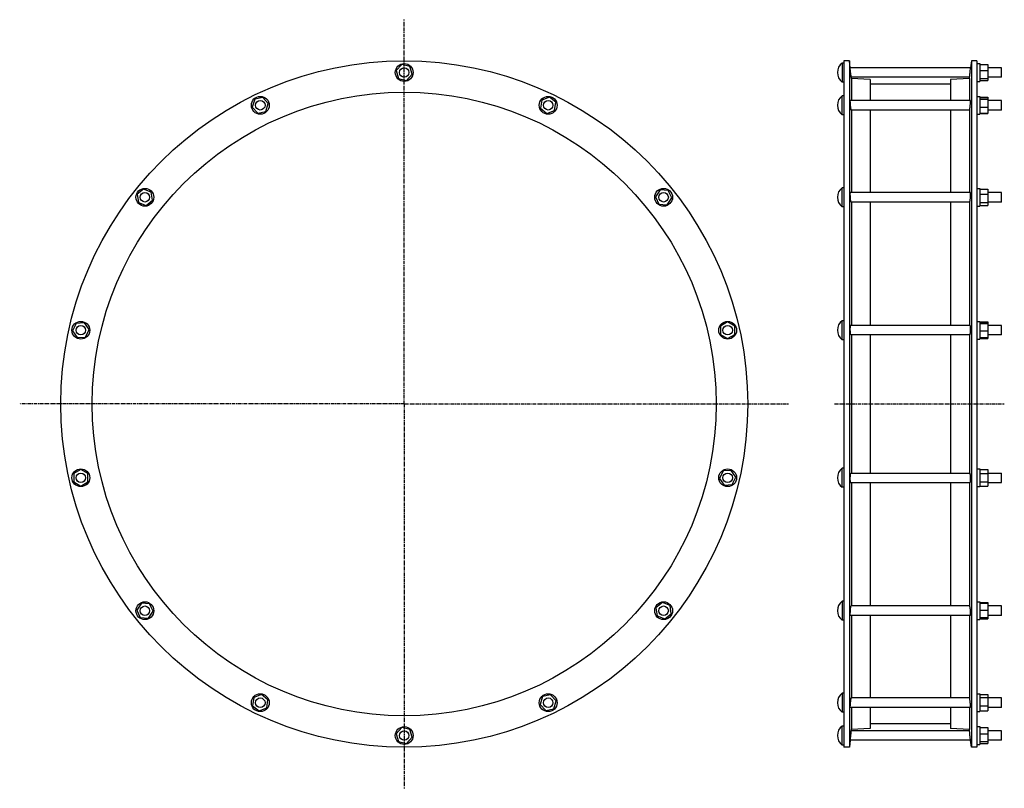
# Model space of a CAD drawing. Header units: millimetres. Extents: x -1365 to 292, y -529 to 765.
import ezdxf

# ---------------------------------------------------------------- set-up
doc = ezdxf.new("R2010")
doc.units = ezdxf.units.MM
doc.header["$LTSCALE"] = 16.335
doc.linetypes.add('CENTER', pattern=[0.6, 0.375, -0.075, 0.075, -0.075])
doc.layers.get('0').update_dxf_attribs({"linetype": 'CONTINUOUS'})
doc.layers.add('DEFAULT_1', color=7, linetype='CENTER')

msp = doc.modelspace()

# ---------------------------------------------------------------- linework, layer by layer
at = {"color": 7, "linetype": 'Continuous'}
for p, q in [((22, 696.3), (22, -459.7)), ((31.5, 696.3), (22, 696.3)), ((31.5, 696.3), (31.5, -459.7)), ((32.8, 684.5), (31.5, 696.3)), ((236.5, 696.3), (235.2, 684.5)), ((236.5, 696.3), (236.5, -459.7)), ((246, 696.3), (236.5, 696.3)), ((246, 696.3), (246, -459.7)), ((-722, 689.8), (-731.3, 679.6)), ((-731.3, 679.6), (-727.3, 666.4)), ((-708.4, 686.7), (-722, 689.8)), ((-704.4, 673.5), (-708.4, 686.7)), ((19, 692.5), (19, 660.5)), ((22, 692.5), (19, 692.5)), ((33.4, 678.3), (32.8, 684.5)), ((235.2, 684.5), (32.8, 684.5)), ((33.4, 678.3), (33.2, 680.5)), ((233.7, 670.9), (235.2, 684.5)), ((246, 691.5), (251, 691.5)), ((251, 691.5), (251, 661.5)), ((251, 689.8), (264, 689.8)), ((251, 679.6), (264, 679.6)), ((264, 689.8), (264, 663.3)), ((287, 684.5), (264, 684.5)), ((287, 668.5), (287, 684.5)), ((-727.3, 666.4), (-713.8, 663.3)), ((-713.8, 663.3), (-704.4, 673.5)), ((34.8, 666.5), (33.4, 678.3)), ((233.4, 668.5), (34.5, 668.5)), ((34.8, 666.5), (34.8, 629.3)), ((66.5, 664.9), (34.8, 666.5)), ((66.5, 664.9), (66.5, 629.3)), ((233.2, 666.5), (201.5, 664.9)), ((201.5, 664.9), (201.5, 629.3)), ((233.2, 666.5), (234.5, 678.3)), ((233.2, 666.5), (233.2, 629.3)), ((251, 666.4), (264, 666.4)), ((251, 663.3), (264, 663.3)), ((287, 668.5), (264, 668.5)), ((22, 660.5), (19, 660.5)), ((201.5, 656.9), (66.5, 656.9)), ((246, 661.5), (251, 661.5)), ((-969.5, 631.4), (-973.6, 618.2)), ((-956, 634.5), (-969.5, 631.4)), ((-946.6, 624.3), (-956, 634.5)), ((-486.5, 629.9), (-488.6, 616.2)), ((-473.6, 635), (-486.5, 629.9)), ((-462.7, 626.3), (-473.6, 635)), ((19, 605.3), (19, 637.3)), ((22, 637.3), (19, 637.3)), ((246, 636.3), (251, 636.3)), ((251, 636.3), (251, 606.3)), ((251, 635), (264, 635)), ((251, 634.5), (264, 634.5)), ((251, 631.4), (264, 631.4)), ((264, 635), (264, 607.6)), ((-973.6, 618.2), (-964.2, 608)), ((-950.6, 611.1), (-946.6, 624.3)), ((-488.6, 616.2), (-477.7, 607.6)), ((-464.8, 612.6), (-462.7, 626.3)), ((235.1, 629.3), (32.9, 629.3)), ((233.5, 613.3), (34.4, 613.3)), ((34.8, 613.3), (34.8, 474.4)), ((66.5, 613.3), (66.5, 474.4)), ((201.5, 613.3), (201.5, 474.4)), ((233.2, 613.3), (233.2, 474.4)), ((251, 618.2), (264, 618.2)), ((287, 629.3), (264, 629.3)), ((287, 613.3), (264, 613.3)), ((287, 613.3), (287, 629.3)), ((-964.2, 608), (-950.6, 611.1)), ((-477.7, 607.6), (-464.8, 612.6)), ((22, 605.3), (19, 605.3)), ((246, 606.3), (251, 606.3)), ((251, 608), (264, 608)), ((251, 607.6), (264, 607.6)), ((19, 450.4), (19, 482.4)), ((22, 482.4), (19, 482.4)), ((246, 481.4), (251, 481.4)), ((251, 481.4), (251, 451.4)), ((-1156.4, 480.1), (-1167.2, 471.4)), ((-1167.2, 471.4), (-1165.1, 457.7)), ((-1143.5, 475), (-1156.4, 480.1)), ((-1141.4, 461.3), (-1143.5, 475)), ((-287.4, 478.8), (-295.2, 467.4)), ((-295.2, 467.4), (-289.2, 454.9)), ((-273.6, 477.8), (-287.4, 478.8)), ((-275.4, 453.9), (-267.6, 465.3)), ((-267.6, 465.3), (-273.6, 477.8)), ((234.8, 474.4), (33.1, 474.4)), ((251, 480.1), (264, 480.1)), ((251, 471.4), (264, 471.4)), ((264, 480.1), (264, 452.6)), ((287, 474.4), (264, 474.4)), ((287, 458.4), (287, 474.4)), ((-1165.1, 457.7), (-1152.3, 452.6)), ((-1152.3, 452.6), (-1141.4, 461.3)), ((-289.2, 454.9), (-275.4, 453.9)), ((22, 450.4), (19, 450.4)), ((233.7, 458.4), (34.2, 458.4)), ((34.8, 458.4), (34.8, 250.5)), ((66.5, 458.4), (66.5, 250.5)), ((201.5, 458.4), (201.5, 250.5)), ((233.2, 458.4), (233.2, 250.5)), ((246, 451.4), (251, 451.4)), ((251, 457.7), (264, 457.7)), ((251, 452.6), (264, 452.6)), ((287, 458.4), (264, 458.4)), ((-1269.9, 254), (-1275.9, 241.5)), ((-1256.1, 255), (-1269.9, 254)), ((-1248.3, 243.6), (-1256.1, 255)), ((-173.6, 256.4), (-185.6, 249.5)), ((-185.6, 249.5), (-185.6, 235.6)), ((-161.6, 249.5), (-173.6, 256.4)), ((-161.6, 235.6), (-161.6, 249.5)), ((19, 226.5), (19, 258.5)), ((22, 258.5), (19, 258.5)), ((234.5, 250.5), (33.4, 250.5)), ((246, 257.5), (251, 257.5)), ((251, 257.5), (251, 227.5)), ((251, 256.4), (264, 256.4)), ((251, 255), (264, 255)), ((251, 254), (264, 254)), ((264, 256.4), (264, 228.7)), ((287, 250.5), (264, 250.5)), ((287, 234.5), (287, 250.5)), ((-1275.9, 241.5), (-1268.1, 230.1)), ((-1254.3, 231.1), (-1248.3, 243.6)), ((-185.6, 235.6), (-173.6, 228.7)), ((-173.6, 228.7), (-161.6, 235.6)), ((234.1, 234.5), (33.8, 234.5)), ((34.8, 234.5), (34.8, 2.1)), ((66.5, 234.5), (66.5, 2.1)), ((201.5, 234.5), (201.5, 2.1)), ((233.2, 234.5), (233.2, 2.1)), ((251, 241.5), (264, 241.5)), ((287, 234.5), (264, 234.5)), ((-1268.1, 230.1), (-1254.3, 231.1)), ((22, 226.5), (19, 226.5)), ((246, 227.5), (251, 227.5)), ((251, 230.1), (264, 230.1)), ((251, 228.7), (264, 228.7)), ((-1262.1, 7.9), (-1274.1, 1)), ((-1274.1, 1), (-1274.1, -12.9)), ((-1250.1, 1), (-1262.1, 7.9)), ((-1250.1, -12.9), (-1250.1, 1)), ((-181.4, 5.5), (-187.4, -7)), ((-167.6, 6.5), (-181.4, 5.5)), ((-159.8, -4.9), (-167.6, 6.5)), ((19, -21.9), (19, 10.1)), ((22, 10.1), (19, 10.1)), ((33.8, 2.1), (234.1, 2.1)), ((246, 9.1), (251, 9.1)), ((251, 9.1), (251, -20.9)), ((251, 7.9), (264, 7.9)), ((251, 1), (264, 1)), ((264, 7.9), (264, -19.8)), ((264, 2.1), (287, 2.1)), ((287, -13.9), (287, 2.1)), ((-1274.1, -12.9), (-1262.1, -19.8)), ((-1262.1, -19.8), (-1250.1, -12.9)), ((-187.4, -7), (-179.6, -18.4)), ((-165.8, -17.4), (-159.8, -4.9)), ((33.4, -13.9), (234.5, -13.9)), ((34.8, -13.9), (34.8, -221.8)), ((66.5, -13.9), (66.5, -221.8)), ((201.5, -13.9), (201.5, -221.8)), ((233.2, -13.9), (233.2, -221.8)), ((251, -12.9), (264, -12.9)), ((264, -13.9), (287, -13.9)), ((-179.6, -18.4), (-165.8, -17.4)), ((22, -21.9), (19, -21.9)), ((246, -20.9), (251, -20.9)), ((251, -19.8), (264, -19.8)), ((22, -213.8), (19, -213.8)), ((19, -213.8), (19, -245.8)), ((246, -214.8), (251, -214.8)), ((251, -214.8), (251, -244.8)), ((-1160.3, -217.3), (-1168.1, -228.7)), ((-1168.1, -228.7), (-1162.1, -241.2)), ((-1146.5, -218.3), (-1160.3, -217.3)), ((-1148.3, -242.2), (-1140.5, -230.8)), ((-1140.5, -230.8), (-1146.5, -218.3)), ((-283.4, -216), (-294.3, -224.7)), ((-294.3, -224.7), (-292.2, -238.4)), ((-270.6, -221.1), (-283.4, -216)), ((-268.5, -234.8), (-270.6, -221.1)), ((233.7, -221.8), (34.2, -221.8)), ((251, -216), (264, -216)), ((251, -217.3), (264, -217.3)), ((251, -228.7), (264, -228.7)), ((264, -216), (264, -243.5)), ((287, -221.8), (264, -221.8)), ((287, -237.8), (287, -221.8)), ((-1162.1, -241.2), (-1148.3, -242.2)), ((-292.2, -238.4), (-279.4, -243.5)), ((-279.4, -243.5), (-268.5, -234.8)), ((22, -245.8), (19, -245.8)), ((234.8, -237.8), (33.1, -237.8)), ((34.8, -237.8), (34.8, -376.7)), ((66.5, -237.8), (66.5, -376.7)), ((201.5, -237.8), (201.5, -376.7)), ((233.2, -237.8), (233.2, -376.7)), ((246, -244.8), (251, -244.8)), ((251, -241.2), (264, -241.2)), ((251, -242.2), (264, -242.2)), ((251, -243.5), (264, -243.5)), ((287, -237.8), (264, -237.8)), ((-970.9, -376), (-973, -389.7)), ((-958, -371), (-970.9, -376)), ((-947.2, -379.6), (-958, -371)), ((-949.3, -393.3), (-947.2, -379.6)), ((-485.1, -374.5), (-489.1, -387.7)), ((-471.5, -371.4), (-485.1, -374.5)), ((-462.2, -381.6), (-471.5, -371.4)), ((22, -368.7), (19, -368.7)), ((19, -368.7), (19, -400.7)), ((233.5, -376.7), (34.4, -376.7)), ((246, -369.7), (251, -369.7)), ((251, -369.7), (251, -399.7)), ((251, -371), (264, -371)), ((251, -376), (264, -376)), ((264, -371), (264, -398.4)), ((287, -376.7), (264, -376.7)), ((287, -392.7), (287, -376.7)), ((-973, -389.7), (-962.1, -398.4)), ((-962.1, -398.4), (-949.3, -393.3)), ((-489.1, -387.7), (-479.7, -397.9)), ((-479.7, -397.9), (-466.2, -394.8)), ((-466.2, -394.8), (-462.2, -381.6)), ((235.1, -392.7), (32.9, -392.7)), ((34.8, -392.7), (34.8, -429.9)), ((66.5, -392.7), (66.5, -428.3)), ((201.5, -392.7), (201.5, -428.3)), ((233.2, -392.7), (233.2, -429.9)), ((251, -389.7), (264, -389.7)), ((287, -392.7), (264, -392.7)), ((22, -400.7), (19, -400.7)), ((246, -399.7), (251, -399.7)), ((251, -398.4), (264, -398.4)), ((-722, -426.7), (-731.3, -436.9)), ((-708.4, -429.8), (-722, -426.7)), ((-704.4, -443), (-708.4, -429.8)), ((22, -424), (19, -424)), ((19, -456), (19, -424)), ((33.6, -440.4), (34.8, -429.9)), ((66.5, -428.3), (34.8, -429.9)), ((201.5, -420.3), (66.5, -420.3)), ((233.2, -429.9), (201.5, -428.3)), ((234.7, -443.7), (233.2, -429.9)), ((246, -425), (251, -425)), ((251, -425), (251, -455)), ((251, -426.7), (264, -426.7)), ((264, -426.7), (264, -453.2)), ((-731.3, -436.9), (-727.3, -450.1)), ((-713.8, -453.2), (-704.4, -443)), ((32.8, -448), (33.8, -438.2)), ((32.9, -446.3), (33.6, -440.4)), ((34.2, -435.1), (34.4, -432.9)), ((233.4, -432), (34.5, -432)), ((235.2, -448), (234.1, -438.2)), ((235.1, -446.9), (234.7, -443.7)), ((235.1, -447.8), (235.1, -446.9)), ((251, -436.9), (264, -436.9)), ((287, -432), (264, -432)), ((287, -448), (287, -432)), ((-727.3, -450.1), (-713.8, -453.2)), ((22, -456), (19, -456)), ((31.5, -459.7), (22, -459.7)), ((32.8, -448), (31.5, -459.7)), ((235.2, -448), (32.8, -448)), ((235.2, -448), (235.1, -447.8)), ((236.5, -459.7), (235.2, -448)), ((246, -459.7), (236.5, -459.7)), ((246, -455), (251, -455)), ((251, -450.1), (264, -450.1)), ((251, -453.2), (264, -453.2)), ((287, -448), (264, -448))]:
    msp.add_line(p, q, dxfattribs=at)
msp.add_lwpolyline([(34.4, -432.9), (34.5, -432.1), (34.5, -432)], dxfattribs=at)
for centre, radius in [((-717.9, 118.3), 578), ((-717.9, 676.5), 15), ((-717.9, 676.5), 8), ((-717.9, 118.3), 525), ((-960.1, 621.3), 15), ((-475.6, 621.3), 15), ((-960.1, 621.3), 8), ((-475.6, 621.3), 8), ((-1154.3, 466.4), 15), ((-281.4, 466.4), 15), ((-1154.3, 466.4), 8), ((-281.4, 466.4), 8), ((-1262.1, 242.5), 15), ((-1262.1, 242.5), 8), ((-173.6, 242.5), 15), ((-173.6, 242.5), 8), ((-1262.1, -5.9), 15), ((-1262.1, -5.9), 8), ((-173.6, -5.9), 15), ((-173.6, -5.9), 8), ((-1154.3, -229.8), 15), ((-281.4, -229.8), 15), ((-1154.3, -229.8), 8), ((-281.4, -229.8), 8), ((-960.1, -384.7), 15), ((-960.1, -384.7), 8), ((-475.6, -384.7), 15), ((-475.6, -384.7), 8), ((-717.9, -440), 15), ((-717.9, -440), 8)]:
    msp.add_circle(centre, radius, dxfattribs=at)
for centre in [(31, 676.5), (31, 621.3), (31, 466.4), (31, 242.5), (31, -5.9), (31, -229.8), (31, -384.7), (31, -440)]:
    msp.add_arc(centre, 20, 126.8699, 233.1301, dxfattribs=at)
for points, knots in [([(33.4, 619.5), (33.4, 620.1), (33.3, 621.3), (33.1, 623), (33, 624.4), (32.9, 625.5), (32.9, 626.2), (32.8, 626.9), (32.8, 627.5), (32.8, 628), (32.8, 628.4), (32.8, 628.6), (32.8, 628.8), (32.8, 628.9), (32.8, 629.1), (32.8, 629.1), (32.8, 629.2), (32.8, 629.2), (32.8, 629.3), (32.8, 629.3), (32.9, 629.3)], [0, 0, 0, 0, 0.181521, 0.363059, 0.535611, 0.615785, 0.690516, 0.758853, 0.819923, 0.87295, 0.917266, 0.935983, 0.952328, 0.966257, 0.97774, 0.98676, 0.993338, 0.99574, 0.99759, 1, 1, 1, 1]), ([(34.4, 613.3), (34.4, 613.3), (34.4, 613.3), (34.4, 613.3), (34.4, 613.3), (34.4, 613.4), (34.3, 613.5), (34.3, 613.7), (34.2, 614), (34.2, 614.3), (34.1, 614.6), (34, 615.2), (33.9, 616), (33.7, 617.1), (33.6, 618.2), (33.5, 619.1), (33.4, 619.5)], [0, 0, 0, 0, 0.002937, 0.007411, 0.013855, 0.022395, 0.045899, 0.077955, 0.118396, 0.166953, 0.223294, 0.287022, 0.4348, 0.606155, 0.796307, 1, 1, 1, 1]), ([(233.5, 613.3), (233.5, 613.3), (233.5, 613.3), (233.5, 613.3), (233.5, 613.3), (233.6, 613.4), (233.6, 613.5), (233.7, 613.7), (233.7, 614), (233.8, 614.3), (233.8, 614.6), (233.9, 615.2), (234, 616), (234.2, 617.1), (234.3, 618.2), (234.4, 619.1), (234.5, 619.5)], [0, 0, 0, 0, 0.002937, 0.007411, 0.013855, 0.022395, 0.045899, 0.077955, 0.118396, 0.166953, 0.223294, 0.287022, 0.4348, 0.606155, 0.796307, 1, 1, 1, 1]), ([(234.5, 619.5), (234.5, 620.1), (234.7, 621.3), (234.8, 623), (235, 624.4), (235, 625.5), (235.1, 626.2), (235.1, 626.9), (235.1, 627.5), (235.2, 628), (235.2, 628.4), (235.2, 628.6), (235.2, 628.8), (235.2, 628.9), (235.1, 629.1), (235.1, 629.1), (235.1, 629.2), (235.1, 629.2), (235.1, 629.3), (235.1, 629.3), (235.1, 629.3)], [0, 0, 0, 0, 0.181521, 0.363059, 0.535611, 0.615785, 0.690516, 0.758853, 0.819923, 0.87295, 0.917266, 0.935983, 0.952328, 0.966257, 0.97774, 0.98676, 0.993338, 0.99574, 0.99759, 1, 1, 1, 1]), ([(33.4, 461.4), (33.4, 462), (33.2, 463.4), (33, 465.5), (32.9, 467.7), (32.8, 469.7), (32.8, 471.3), (32.8, 472.4), (32.8, 473), (32.8, 473.4), (32.9, 473.7), (32.9, 473.9), (32.9, 474), (33, 474.2), (33, 474.2), (33, 474.3), (33.1, 474.4), (33.1, 474.4)], [0, 0, 0, 0, 0.14782, 0.313732, 0.485016, 0.648342, 0.790881, 0.850781, 0.901504, 0.923124, 0.942119, 0.958416, 0.971967, 0.982759, 0.987135, 0.990853, 1, 1, 1, 1]), ([(234.5, 461.4), (234.6, 462), (234.7, 463.4), (234.9, 465.5), (235.1, 467.7), (235.1, 469.7), (235.2, 471.3), (235.2, 472.4), (235.1, 473), (235.1, 473.4), (235.1, 473.7), (235, 473.9), (235, 474), (235, 474.2), (234.9, 474.2), (234.9, 474.3), (234.9, 474.4), (234.8, 474.4)], [0, 0, 0, 0, 0.14782, 0.313732, 0.485016, 0.648342, 0.790881, 0.850781, 0.901504, 0.923124, 0.942119, 0.958416, 0.971967, 0.982759, 0.987135, 0.990853, 1, 1, 1, 1]), ([(34.2, 458.4), (34.2, 458.4), (34.1, 458.4), (34.1, 458.5), (34, 458.6), (34, 458.7), (33.9, 458.8), (33.9, 459), (33.8, 459.2), (33.7, 459.6), (33.6, 460.4), (33.5, 461), (33.4, 461.4)], [0, 0, 0, 0, 0.030538, 0.054764, 0.086007, 0.124504, 0.170307, 0.223382, 0.283619, 0.424981, 0.592844, 1, 1, 1, 1]), ([(233.7, 458.4), (233.8, 458.4), (233.8, 458.4), (233.9, 458.5), (233.9, 458.6), (233.9, 458.7), (234, 458.8), (234, 459), (234.1, 459.2), (234.2, 459.6), (234.3, 460.4), (234.4, 461), (234.5, 461.4)], [0, 0, 0, 0, 0.030538, 0.054764, 0.086007, 0.124504, 0.170307, 0.223382, 0.283619, 0.424981, 0.592844, 1, 1, 1, 1]), ([(33.4, 235.3), (33.4, 235.5), (33.3, 236.1), (33.2, 236.9), (33, 237.9), (32.9, 239.1), (32.9, 240.3), (32.8, 242.1), (32.8, 244.2), (32.8, 246.3), (32.9, 247.7), (32.9, 248.3), (33, 248.8), (33, 249.2), (33.1, 249.5), (33.1, 249.8), (33.2, 250.1), (33.2, 250.2), (33.3, 250.3), (33.3, 250.4), (33.4, 250.5), (33.4, 250.5)], [0, 0, 0, 0, 0.045253, 0.102187, 0.169348, 0.24494, 0.326894, 0.41293, 0.587496, 0.749003, 0.819095, 0.850589, 0.879426, 0.905418, 0.928401, 0.948244, 0.96485, 0.978176, 0.98362, 0.988274, 1, 1, 1, 1]), ([(234.5, 235.3), (234.5, 235.5), (234.6, 236.1), (234.8, 236.9), (234.9, 237.9), (235, 239.1), (235.1, 240.3), (235.1, 242.1), (235.2, 244.2), (235.1, 246.3), (235.1, 247.7), (235, 248.3), (235, 248.8), (234.9, 249.2), (234.9, 249.5), (234.8, 249.8), (234.8, 250.1), (234.7, 250.2), (234.7, 250.3), (234.6, 250.4), (234.5, 250.5), (234.5, 250.5)], [0, 0, 0, 0, 0.045253, 0.102187, 0.169348, 0.24494, 0.326894, 0.41293, 0.587496, 0.749003, 0.819095, 0.850589, 0.879426, 0.905418, 0.928401, 0.948244, 0.96485, 0.978176, 0.98362, 0.988274, 1, 1, 1, 1]), ([(33.8, 234.5), (33.8, 234.5), (33.8, 234.5), (33.7, 234.6), (33.7, 234.6), (33.6, 234.7), (33.6, 234.8), (33.5, 235), (33.5, 235.2), (33.4, 235.3)], [0, 0, 0, 0, 0.055001, 0.122648, 0.209758, 0.319434, 0.453007, 0.611023, 1, 1, 1, 1]), ([(234.1, 234.5), (234.1, 234.5), (234.1, 234.5), (234.2, 234.6), (234.2, 234.6), (234.3, 234.7), (234.3, 234.8), (234.4, 235), (234.5, 235.2), (234.5, 235.3)], [0, 0, 0, 0, 0.055001, 0.122648, 0.209758, 0.319434, 0.453007, 0.611023, 1, 1, 1, 1]), ([(33.4, -13.9), (33.4, -13.9), (33.4, -13.9), (33.4, -13.9), (33.3, -13.8), (33.3, -13.8), (33.2, -13.7), (33.2, -13.5), (33.1, -13.3), (33.1, -13), (33, -12.6), (32.9, -12.1), (32.9, -11.6), (32.9, -11), (32.8, -10.1), (32.8, -8.9), (32.8, -7.5), (32.8, -5.9), (32.8, -4.4), (32.9, -2.9), (33, -1.7), (33.1, -0.9), (33.2, -0.3), (33.2, 0.3), (33.3, 0.7), (33.4, 1.1), (33.5, 1.5), (33.6, 1.7), (33.6, 1.8), (33.7, 1.9), (33.7, 2), (33.8, 2), (33.8, 2.1), (33.8, 2.1), (33.8, 2.1)], [0, 0, 0, 0, 0.002636, 0.005724, 0.009575, 0.01435, 0.020126, 0.02694, 0.043725, 0.064696, 0.089724, 0.118617, 0.151127, 0.186962, 0.225792, 0.310947, 0.403352, 0.499446, 0.595516, 0.687866, 0.772982, 0.811816, 0.847679, 0.880249, 0.909236, 0.934394, 0.955528, 0.972508, 0.979427, 0.985312, 0.990195, 0.994149, 0.99732, 1, 1, 1, 1]), ([(234.5, -13.9), (234.5, -13.9), (234.5, -13.9), (234.6, -13.9), (234.6, -13.8), (234.6, -13.8), (234.7, -13.7), (234.7, -13.5), (234.8, -13.3), (234.9, -13), (234.9, -12.6), (235, -12.1), (235, -11.6), (235.1, -11), (235.1, -10.1), (235.2, -8.9), (235.2, -7.5), (235.1, -5.9), (235.1, -4.4), (235, -2.9), (234.9, -1.7), (234.8, -0.9), (234.8, -0.3), (234.7, 0.3), (234.6, 0.7), (234.5, 1.1), (234.4, 1.5), (234.4, 1.7), (234.3, 1.8), (234.3, 1.9), (234.2, 2), (234.2, 2), (234.1, 2.1), (234.1, 2.1), (234.1, 2.1)], [0, 0, 0, 0, 0.002636, 0.005724, 0.009575, 0.01435, 0.020126, 0.02694, 0.043725, 0.064696, 0.089724, 0.118617, 0.151127, 0.186962, 0.225792, 0.310947, 0.403352, 0.499446, 0.595516, 0.687866, 0.772982, 0.811816, 0.847679, 0.880249, 0.909236, 0.934394, 0.955528, 0.972508, 0.979427, 0.985312, 0.990195, 0.994149, 0.99732, 1, 1, 1, 1]), ([(33.1, -237.8), (33.1, -237.8), (33.1, -237.8), (33, -237.7), (33, -237.7), (33, -237.6), (33, -237.6), (32.9, -237.5), (32.9, -237.3), (32.9, -237), (32.8, -236.7), (32.8, -236.4), (32.8, -236), (32.8, -235.6), (32.8, -234.9), (32.8, -234), (32.8, -232.8), (32.9, -231.5), (32.9, -230.2), (33, -228.4), (33.2, -226.7), (33.4, -225.2), (33.5, -224.2), (33.7, -223.3), (33.8, -222.8), (33.8, -222.6)], [0, 0, 0, 0, 0.001905, 0.00416, 0.007028, 0.01064, 0.015054, 0.020301, 0.033334, 0.049749, 0.06948, 0.092415, 0.118409, 0.14729, 0.178858, 0.249158, 0.327325, 0.411134, 0.498201, 0.586059, 0.75434, 0.830106, 0.897466, 0.9546, 1, 1, 1, 1]), ([(33.8, -222.6), (33.9, -222.4), (33.9, -222.3), (34, -222.1), (34, -222), (34.1, -221.9), (34.1, -221.8), (34.2, -221.8), (34.2, -221.8)], [0, 0, 0, 0, 0.399434, 0.560989, 0.696719, 0.806869, 0.892288, 1, 1, 1, 1]), ([(234.1, -222.6), (234.1, -222.4), (234, -222.3), (233.9, -222.1), (233.9, -222), (233.9, -221.9), (233.8, -221.8), (233.8, -221.8), (233.7, -221.8)], [0, 0, 0, 0, 0.399434, 0.560989, 0.696719, 0.806869, 0.892288, 1, 1, 1, 1]), ([(234.8, -237.8), (234.8, -237.8), (234.9, -237.8), (234.9, -237.7), (234.9, -237.7), (234.9, -237.6), (235, -237.6), (235, -237.5), (235, -237.3), (235.1, -237), (235.1, -236.7), (235.1, -236.4), (235.1, -236), (235.2, -235.6), (235.2, -234.9), (235.2, -234), (235.1, -232.8), (235.1, -231.5), (235, -230.2), (234.9, -228.4), (234.7, -226.7), (234.5, -225.2), (234.4, -224.2), (234.2, -223.3), (234.1, -222.8), (234.1, -222.6)], [0, 0, 0, 0, 0.001905, 0.00416, 0.007028, 0.01064, 0.015054, 0.020301, 0.033334, 0.049749, 0.06948, 0.092415, 0.118409, 0.14729, 0.178858, 0.249158, 0.327325, 0.411134, 0.498201, 0.586059, 0.75434, 0.830106, 0.897466, 0.9546, 1, 1, 1, 1]), ([(32.9, -392.7), (32.8, -392.7), (32.8, -392.6), (32.8, -392.6), (32.8, -392.6), (32.8, -392.5), (32.8, -392.5), (32.8, -392.3), (32.8, -391.9), (32.8, -391.4), (32.8, -390.7), (32.8, -389.9), (32.9, -389.1), (33, -388.1), (33, -387.1), (33.1, -386), (33.2, -384.9), (33.4, -383.4), (33.6, -381.7), (33.8, -380.3), (33.8, -379.7)], [0, 0, 0, 0, 0.00242, 0.004482, 0.007228, 0.010684, 0.014861, 0.025389, 0.055038, 0.095713, 0.146638, 0.206809, 0.275025, 0.349928, 0.43003, 0.51375, 0.599447, 0.685455, 0.851784, 1, 1, 1, 1]), ([(33.8, -379.7), (33.9, -379.5), (33.9, -379), (34, -378.4), (34.1, -377.9), (34.2, -377.5), (34.3, -377.1), (34.3, -376.9), (34.4, -376.8), (34.4, -376.7), (34.4, -376.7), (34.4, -376.7), (34.4, -376.7), (34.4, -376.7)], [0, 0, 0, 0, 0.21823, 0.413738, 0.584006, 0.726967, 0.840831, 0.924265, 0.954332, 0.97663, 0.984942, 0.991463, 1, 1, 1, 1]), ([(234.1, -379.7), (234.1, -379.5), (234, -379), (233.9, -378.4), (233.8, -377.9), (233.7, -377.5), (233.7, -377.1), (233.6, -376.9), (233.6, -376.8), (233.5, -376.7), (233.5, -376.7), (233.5, -376.7), (233.5, -376.7), (233.5, -376.7)], [0, 0, 0, 0, 0.21823, 0.413738, 0.584006, 0.726967, 0.840831, 0.924265, 0.954332, 0.97663, 0.984942, 0.991463, 1, 1, 1, 1]), ([(235.1, -392.7), (235.1, -392.7), (235.1, -392.6), (235.1, -392.6), (235.1, -392.6), (235.1, -392.5), (235.1, -392.5), (235.2, -392.3), (235.2, -391.9), (235.2, -391.4), (235.1, -390.7), (235.1, -389.9), (235, -389.1), (235, -388.1), (234.9, -387.1), (234.8, -386), (234.7, -384.9), (234.5, -383.4), (234.3, -381.7), (234.2, -380.3), (234.1, -379.7)], [0, 0, 0, 0, 0.00242, 0.004482, 0.007228, 0.010684, 0.014861, 0.025389, 0.055038, 0.095713, 0.146638, 0.206809, 0.275025, 0.349928, 0.43003, 0.51375, 0.599447, 0.685455, 0.851784, 1, 1, 1, 1])]:
    msp.add_open_spline(points, degree=3, knots=knots, dxfattribs=at)
at = {"layer": 'DEFAULT_1', "color": 7, "linetype": 'CENTER'}
for p, q in [((-717.9, 118.3), (-717.9, 765.5)), ((-717.9, 118.3), (-1365, 118.3)), ((-717.9, 118.3), (-717.9, -528.9)), ((-717.9, 118.3), (-70.7, 118.3)), ((6, 118.3), (292, 118.3))]:
    msp.add_line(p, q, dxfattribs=at)

doc.saveas('drawing.dxf')
